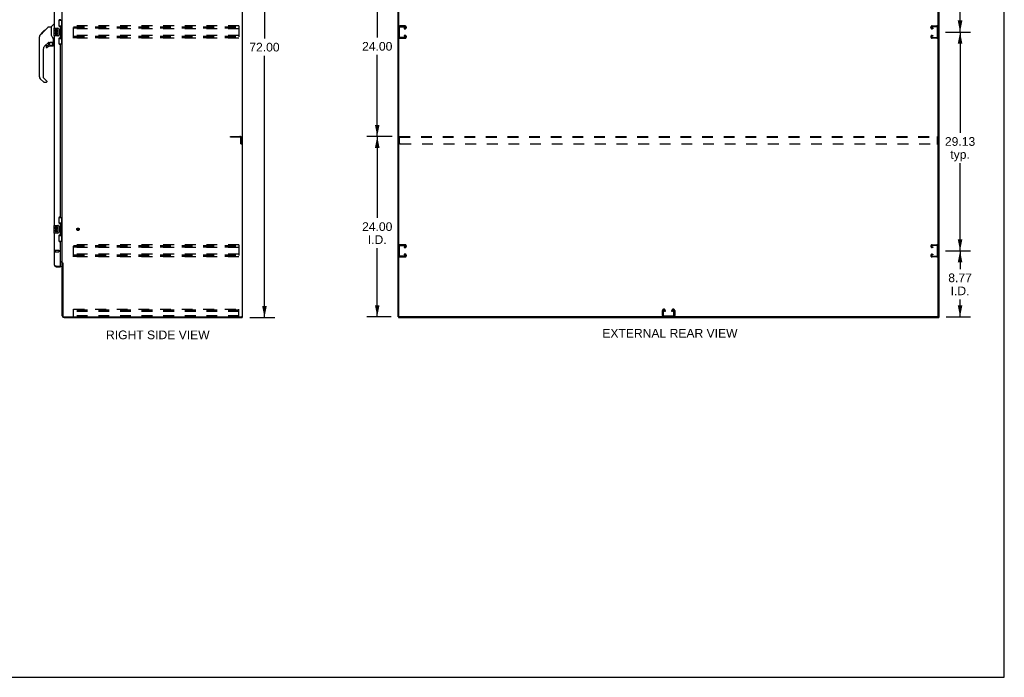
# Model space of a CAD drawing. Header units: inches. Extents: x 0 to 262, y 0 to 169.
# Tile 10 of 12: x 130 to 262, y 0 to 88. Entities that reach past the tile are written whole.
import ezdxf

# ---------------------------------------------------------------- set-up
doc = ezdxf.new("R2010")
doc.units = ezdxf.units.IN
doc.header["$LTSCALE"] = 14.384615
doc.header["$MEASUREMENT"] = 0
doc.linetypes.add('HIDDEN', pattern=[0.2, 0.1, -0.1])
doc.layers.get('0').update_dxf_attribs({"linetype": 'CONTINUOUS'})
for name, color, linetype in [('02___PRT_ALL_AXES', 7, 'CONTINUOUS'), ('DEFAULT_2', 8, 'HIDDEN'), ('DIMENSIONS', 7, 'CONTINUOUS')]:
    doc.layers.add(name, color=color, linetype=linetype)
doc.styles.get("Standard").update_dxf_attribs({"font": 'arial.ttf'})
doc.dimstyles.new('DIMSTYLE_1', dxfattribs={"dimtxt": 1.153846, "dimasz": 1.538462, "dimexe": 0.09, "dimexo": 0.07, "dimgap": 0.0375, "dimtad": 0, "dimtih": 1, "dimtoh": 1, "dimzin": 4, "dimdsep": 46, "dimtxsty": 'Standard', "dimblk": '_FILLED', "dimblk1": '_FILLED', "dimblk2": '_FILLED', "dimcen": 0.09, "dimazin": 1, "dimtfac": 1, "dimtdec": 3, "dimtofl": 0, "dimtmove": 0, "dimatfit": 3, "dimldrblk": '_FILLED', "dimfxl": 1, "dimtolj": 1, "dimtzin": 4, "dimarcsym": 0})

# ---------------------------------------------------------------- blocks, each defined once
blk = doc.blocks.new('_FILLED')
at = {"color": 0, "linetype": 'ByBlock'}
blk.add_solid([(0, 0), (-1, 0.2), (-1, -0.2)], dxfattribs=at)
blk = doc.blocks.new('*D2')
at = {"layer": 'DIMENSIONS', "color": 2, "linetype": 'Continuous'}
for p, q in [((161.11, 119.89), (164.46, 119.89)), ((163.07, 119.89), (163.07, 85.04)), ((163.07, 47.89), (163.07, 82.73)), ((161.11, 47.89), (164.46, 47.89))]:
    blk.add_line(p, q, dxfattribs=at)
at = {"layer": 'DIMENSIONS', "color": 2, "linetype": 'Continuous', "xscale": 1.5384615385, "yscale": 1.5384615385, "zscale": 1.5384615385}
for p, rotation in [((163.07, 119.89), 90), ((163.07, 47.89), 270)]:
    blk.add_blockref('_FILLED', p, dxfattribs=dict(at, rotation=rotation))
at = {"layer": 'DIMENSIONS', "color": 2, "linetype": 'Continuous', "insert": (163.07, 84.46), "char_height": 1.154, "width": 4.032, "attachment_point": 2, "line_spacing_factor": 0.9}
blk.add_mtext('72.00', dxfattribs=at)
blk = doc.blocks.new('*D4')
at = {"layer": 'DIMENSIONS', "color": 2, "linetype": 'Continuous'}
for p, q in [((253.72, 56.76), (257.03, 56.76)), ((255.65, 56.76), (255.65, 54.33)), ((255.65, 47.99), (255.65, 50.29)), ((253.82, 47.99), (257.03, 47.99))]:
    blk.add_line(p, q, dxfattribs=at)
at = {"layer": 'DIMENSIONS', "color": 2, "linetype": 'Continuous', "xscale": 1.5384615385, "yscale": 1.5384615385, "zscale": 1.5384615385}
for p, rotation in [((255.65, 56.76), 90), ((255.65, 47.99), 270)]:
    blk.add_blockref('_FILLED', p, dxfattribs=dict(at, rotation=rotation))
at = {"layer": 'DIMENSIONS', "color": 2, "linetype": 'Continuous', "insert": (255.65, 53.75), "char_height": 1.154, "width": 3.1355, "attachment_point": 2, "line_spacing_factor": 0.9}
blk.add_mtext('8.77\\PI.D.', dxfattribs=at)
blk = doc.blocks.new('*D5')
at = {"layer": 'DIMENSIONS', "color": 2, "linetype": 'Continuous'}
for p, q in [((253.72, 85.89), (257.03, 85.89)), ((255.65, 85.89), (255.65, 72.48)), ((255.65, 56.76), (255.65, 68.44)), ((253.72, 56.76), (257.03, 56.76))]:
    blk.add_line(p, q, dxfattribs=at)
at = {"layer": 'DIMENSIONS', "color": 2, "linetype": 'Continuous', "xscale": 1.5384615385, "yscale": 1.5384615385, "zscale": 1.5384615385}
for p, rotation in [((255.65, 85.89), 90), ((255.65, 56.76), 270)]:
    blk.add_blockref('_FILLED', p, dxfattribs=dict(at, rotation=rotation))
at = {"layer": 'DIMENSIONS', "color": 2, "linetype": 'Continuous', "insert": (255.65, 71.9), "char_height": 1.154, "width": 4.032, "attachment_point": 2, "line_spacing_factor": 0.9}
blk.add_mtext('29.13\\Ptyp.', dxfattribs=at)
blk = doc.blocks.new('*D6')
at = {"layer": 'DIMENSIONS', "color": 2, "linetype": 'Continuous'}
for p, q in [((253.72, 115.01), (257.03, 115.01)), ((255.65, 115.01), (255.65, 101.6)), ((255.65, 85.89), (255.65, 97.57)), ((253.72, 85.89), (257.03, 85.89))]:
    blk.add_line(p, q, dxfattribs=at)
at = {"layer": 'DIMENSIONS', "color": 2, "linetype": 'Continuous', "xscale": 1.5384615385, "yscale": 1.5384615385, "zscale": 1.5384615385}
for p, rotation in [((255.65, 115.01), 90), ((255.65, 85.89), 270)]:
    blk.add_blockref('_FILLED', p, dxfattribs=dict(at, rotation=rotation))
at = {"layer": 'DIMENSIONS', "color": 2, "linetype": 'Continuous', "insert": (255.65, 101.03), "char_height": 1.154, "width": 4.032, "attachment_point": 2, "line_spacing_factor": 0.9}
blk.add_mtext('29.13\\Ptyp.', dxfattribs=at)
blk = doc.blocks.new('*D8')
at = {"layer": 'DIMENSIONS', "color": 2, "linetype": 'Continuous'}
for p, q in [((180.09, 71.99), (176.69, 71.99)), ((178.08, 71.99), (178.08, 61.15)), ((178.08, 47.99), (178.08, 57.11)), ((179.95, 47.99), (176.69, 47.99))]:
    blk.add_line(p, q, dxfattribs=at)
at = {"layer": 'DIMENSIONS', "color": 2, "linetype": 'Continuous', "xscale": 1.5384615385, "yscale": 1.5384615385, "zscale": 1.5384615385}
for p, rotation in [((178.08, 71.99), 90), ((178.08, 47.99), 270)]:
    blk.add_blockref('_FILLED', p, dxfattribs=dict(at, rotation=rotation))
at = {"layer": 'DIMENSIONS', "color": 2, "linetype": 'Continuous', "insert": (178.08, 60.57), "char_height": 1.154, "width": 4.032, "attachment_point": 2, "line_spacing_factor": 0.9}
blk.add_mtext('24.00\\PI.D.', dxfattribs=at)
blk = doc.blocks.new('*D9')
at = {"layer": 'DIMENSIONS', "color": 2, "linetype": 'Continuous'}
for p, q in [((180.09, 95.99), (176.69, 95.99)), ((178.08, 95.99), (178.08, 85.15)), ((178.08, 71.99), (178.08, 82.84)), ((180.09, 71.99), (176.69, 71.99))]:
    blk.add_line(p, q, dxfattribs=at)
at = {"layer": 'DIMENSIONS', "color": 2, "linetype": 'Continuous', "xscale": 1.5384615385, "yscale": 1.5384615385, "zscale": 1.5384615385}
for p, rotation in [((178.08, 95.99), 90), ((178.08, 71.99), 270)]:
    blk.add_blockref('_FILLED', p, dxfattribs=dict(at, rotation=rotation))
at = {"layer": 'DIMENSIONS', "color": 2, "linetype": 'Continuous', "insert": (178.08, 84.57), "char_height": 1.154, "width": 4.032, "attachment_point": 2, "line_spacing_factor": 0.9}
blk.add_mtext('24.00', dxfattribs=at)

msp = doc.modelspace()

# ---------------------------------------------------------------- linework, layer by layer
at = {"color": 7, "linetype": 'Continuous'}
for p, q in [((261.538, 0), (261.538, 169.231)), ((160.149, 47.992), (160.149, 119.784)), ((180.96, 48.054), (180.96, 119.784)), ((252.752, 47.992), (252.752, 119.721)), ((133.656, 85.929), (134.28, 86.554)), ((134.336, 86.577), (134.697, 86.577)), ((134.697, 86.577), (134.697, 85.472)), ((134.703, 86.582), (135, 86.88)), ((135.091, 86.892), (135.028, 86.892)), ((135.708, 87.463), (136.149, 87.463)), ((135.745, 86.683), (135.745, 87.463)), ((135.745, 86.728), (135.972, 86.728)), ((135.972, 85.048), (135.972, 86.728)), ((136.11, 86.438), (136.11, 87.463)), ((133.11, 84.65), (133.11, 85.236)), ((133.122, 79.948), (133.122, 85.232)), ((133.237, 85.51), (133.516, 85.788)), ((133.343, 85.683), (133.346, 85.687)), ((133.343, 85.683), (133.41, 85.683)), ((133.346, 85.687), (133.413, 85.687)), ((133.348, 85.688), (133.757, 86.097)), ((133.414, 85.688), (133.348, 85.688)), ((133.495, 85.769), (133.429, 85.769)), ((133.515, 85.789), (133.648, 85.922)), ((133.582, 85.855), (133.515, 85.855)), ((133.542, 85.815), (133.516, 85.788)), ((133.576, 85.849), (133.542, 85.815)), ((133.62, 85.894), (133.576, 85.849)), ((133.664, 85.937), (133.597, 85.937)), ((133.656, 85.929), (133.62, 85.894)), ((133.74, 86.014), (133.674, 86.014)), ((133.757, 86.097), (133.759, 86.099)), ((133.757, 86.098), (133.824, 86.098)), ((133.824, 86.097), (133.757, 86.097)), ((133.759, 86.099), (133.826, 86.099)), ((134.717, 85.479), (134.697, 85.535)), ((134.747, 85.412), (134.717, 85.479)), ((135.031, 86.373), (135.031, 85.403)), ((135.046, 86.388), (135.586, 86.388)), ((135.586, 85.388), (135.046, 85.388)), ((135.686, 86.288), (135.686, 85.488)), ((136.009, 86.488), (136.009, 86.468)), ((136.009, 86.438), (136.009, 85.338)), ((136.131, 86.438), (136.009, 86.438)), ((136.131, 85.338), (136.009, 85.338)), ((136.009, 85.307), (136.009, 85.287)), ((136.11, 84.313), (136.11, 85.338)), ((136.131, 85.338), (136.131, 86.438)), ((134.308, 84.515), (133.807, 84.013)), ((134.028, 84.016), (134.028, 83.896)), ((134.106, 84.094), (134.259, 84.094)), ((134.267, 84.098), (134.339, 84.17)), ((134.343, 84.505), (134.343, 84.178)), ((134.385, 84.51), (134.473, 84.51)), ((134.65, 84.551), (134.658, 84.551)), ((134.658, 84.551), (134.953, 84.551)), ((134.894, 84.016), (134.658, 84.016)), ((134.835, 84.551), (134.915, 84.471)), ((134.907, 84.464), (134.901, 84.457)), ((134.953, 84.332), (134.973, 84.332)), ((134.973, 84.549), (134.973, 84.956)), ((134.973, 84.094), (134.973, 84.332)), ((135.012, 84.51), (135.091, 84.51)), ((135.708, 84.313), (136.149, 84.313)), ((135.745, 84.313), (135.745, 85.093)), ((135.745, 85.048), (135.972, 85.048)), ((133.634, 83.596), (133.634, 79.863)), ((133.69, 79.218), (133.238, 79.67)), ((133.657, 79.807), (134.093, 79.372)), ((134.028, 79.195), (133.745, 79.195)), ((134.106, 79.338), (134.106, 79.273)), ((135.708, 61.213), (136.149, 61.213)), ((135.745, 60.433), (135.745, 61.213)), ((135.745, 60.478), (135.972, 60.478)), ((135.972, 58.798), (135.972, 60.478)), ((136.11, 60.188), (136.11, 61.213)), ((135.031, 60.123), (135.031, 59.153)), ((135.046, 60.138), (135.586, 60.138)), ((135.586, 59.138), (135.046, 59.138)), ((135.686, 60.038), (135.686, 59.238)), ((136.009, 60.238), (136.009, 60.218)), ((136.131, 60.188), (136.009, 60.188)), ((136.009, 60.188), (136.009, 59.088)), ((136.131, 59.088), (136.009, 59.088)), ((136.009, 59.057), (136.009, 59.037)), ((136.11, 58.063), (136.11, 59.088)), ((136.131, 59.088), (136.131, 60.188)), ((135.708, 58.063), (136.149, 58.063)), ((135.745, 58.063), (135.745, 58.843)), ((135.745, 58.798), (135.972, 58.798)), ((136.253, 55.128), (136.149, 55.128)), ((135.337, 54.638), (135.337, 54.742)), ((135.925, 54.742), (135.945, 54.742)), ((135.945, 54.742), (135.945, 54.638)), ((160.034, 47.992), (160.149, 47.992)), ((160.097, 47.992), (160.097, 47.888)), ((180.856, 47.992), (180.97, 47.992)), ((180.908, 47.992), (180.908, 47.888)), ((252.689, 47.992), (181.022, 47.992)), ((252.741, 47.992), (252.856, 47.992)), ((252.804, 47.992), (252.804, 47.888)), ((0, 0), (261.538, 0))]:
    msp.add_line(p, q, dxfattribs=at)
at = {"color": 3, "linetype": 'Continuous'}
for p, q in [((160.097, 119.721), (160.097, 48.054)), ((180.856, 47.992), (180.856, 119.784)), ((252.856, 47.992), (252.856, 119.784)), ((136.149, 55.18), (136.149, 116.595)), ((135.091, 111.638), (135.091, 86.388)), ((135.695, 87.405), (135.695, 86.785)), ((135.885, 87.535), (135.825, 87.535)), ((135.825, 86.655), (135.885, 86.655)), ((135.945, 85.18), (135.945, 86.595)), ((135.091, 85.388), (135.091, 60.138)), ((135.695, 84.99), (135.695, 84.37)), ((135.885, 85.12), (135.825, 85.12)), ((135.825, 84.24), (135.885, 84.24)), ((135.945, 61.348), (135.945, 84.18)), ((135.695, 61.155), (135.695, 60.535)), ((135.885, 61.285), (135.825, 61.285)), ((135.825, 60.405), (135.885, 60.405)), ((135.945, 58.93), (135.945, 60.345)), ((135.091, 59.138), (135.091, 54.884)), ((135.695, 58.74), (135.695, 58.12)), ((135.885, 58.87), (135.825, 58.87)), ((135.825, 57.99), (135.885, 57.99)), ((135.945, 54.762), (135.945, 57.93)), ((135.945, 55.336), (136.124, 55.336)), ((136.006, 55.284), (135.945, 55.284)), ((136.149, 55.18), (136.223, 55.18)), ((136.149, 48.134), (136.149, 55.141)), ((136.239, 55.161), (136.241, 55.157)), ((136.253, 55.139), (136.253, 48.135)), ((135.337, 54.742), (135.925, 54.742)), ((135.337, 54.638), (135.945, 54.638)), ((136.395, 47.888), (160.097, 47.888)), ((136.396, 47.992), (160.034, 47.992)), ((180.908, 47.888), (252.804, 47.888))]:
    msp.add_line(p, q, dxfattribs=at)
at = {"color": 7, "linetype": 'Continuous'}
for points in [[(134.28, 86.554), (134.288, 86.56), (134.297, 86.566), (134.306, 86.571), (134.315, 86.574), (134.326, 86.576), (134.336, 86.577)], [(135.936, 86.627), (135.938, 86.63), (135.943, 86.639), (135.948, 86.646), (135.952, 86.654), (135.956, 86.661), (135.96, 86.667), (135.963, 86.673), (135.965, 86.679), (135.967, 86.684), (135.969, 86.689), (135.97, 86.693), (135.971, 86.697), (135.972, 86.701), (135.972, 86.704)], [(133.237, 85.51), (133.218, 85.489), (133.193, 85.457), (133.171, 85.421), (133.153, 85.384), (133.139, 85.344), (133.129, 85.303), (133.123, 85.262), (133.122, 85.232)], [(134.919, 85.127), (134.871, 85.197), (134.822, 85.274), (134.781, 85.344), (134.747, 85.412)], [(135.679, 86.324), (135.681, 86.318), (135.683, 86.312), (135.684, 86.306), (135.685, 86.3), (135.685, 86.294), (135.686, 86.288)], [(135.686, 85.488), (135.685, 85.481), (135.685, 85.475), (135.684, 85.469), (135.683, 85.463), (135.681, 85.457), (135.679, 85.451)], [(134.473, 84.51), (134.481, 84.51), (134.49, 84.512), (134.5, 84.515), (134.511, 84.519), (134.524, 84.524), (134.539, 84.529), (134.556, 84.535), (134.573, 84.54), (134.592, 84.544), (134.612, 84.548), (134.631, 84.55), (134.65, 84.551)], [(134.953, 84.332), (134.952, 84.346), (134.95, 84.36), (134.948, 84.373), (134.944, 84.387), (134.939, 84.4), (134.933, 84.412), (134.926, 84.425), (134.919, 84.436), (134.91, 84.447), (134.901, 84.457)], [(134.915, 84.471), (134.915, 84.471), (134.914, 84.471), (134.913, 84.47), (134.912, 84.469), (134.911, 84.467), (134.907, 84.464)], [(134.973, 84.956), (134.972, 84.979), (134.967, 85.014), (134.958, 85.048), (134.946, 85.08), (134.93, 85.11), (134.919, 85.127)], [(135.972, 85.071), (135.972, 85.075), (135.971, 85.078), (135.97, 85.082), (135.969, 85.087), (135.967, 85.091), (135.965, 85.097), (135.963, 85.102), (135.96, 85.108), (135.956, 85.115), (135.952, 85.121), (135.948, 85.129), (135.943, 85.137), (135.938, 85.145), (135.936, 85.149)], [(135.936, 60.377), (135.938, 60.38), (135.943, 60.389), (135.948, 60.396), (135.952, 60.404), (135.956, 60.411), (135.96, 60.417), (135.963, 60.423), (135.965, 60.429), (135.967, 60.434), (135.969, 60.439), (135.97, 60.443), (135.971, 60.447), (135.972, 60.451), (135.972, 60.454)], [(135.679, 60.074), (135.681, 60.068), (135.683, 60.062), (135.684, 60.056), (135.685, 60.05), (135.685, 60.044), (135.686, 60.038)], [(135.686, 59.238), (135.685, 59.231), (135.685, 59.225), (135.684, 59.219), (135.683, 59.213), (135.681, 59.207), (135.679, 59.201)], [(135.972, 58.821), (135.972, 58.825), (135.971, 58.828), (135.97, 58.832), (135.969, 58.837), (135.967, 58.841), (135.965, 58.847), (135.963, 58.852), (135.96, 58.858), (135.956, 58.865), (135.952, 58.871), (135.948, 58.879), (135.943, 58.887), (135.938, 58.895), (135.936, 58.899)]]:
    msp.add_lwpolyline(points, dxfattribs=at)
at = {"color": 3, "linetype": 'Continuous'}
for points in [[(136.124, 55.336), (136.123, 55.334), (136.123, 55.332), (136.123, 55.331), (136.124, 55.329), (136.124, 55.328), (136.125, 55.326), (136.126, 55.325), (136.127, 55.323), (136.128, 55.322), (136.13, 55.32), (136.131, 55.319), (136.133, 55.318), (136.135, 55.317), (136.139, 55.314)], [(136.139, 55.314), (136.141, 55.313), (136.142, 55.311), (136.144, 55.31), (136.145, 55.309), (136.147, 55.307), (136.148, 55.306), (136.148, 55.304), (136.149, 55.303), (136.149, 55.302)], [(136.223, 55.18), (136.225, 55.179), (136.227, 55.177), (136.229, 55.175), (136.23, 55.174), (136.232, 55.172), (136.233, 55.171), (136.234, 55.17), (136.235, 55.168), (136.236, 55.167), (136.237, 55.165), (136.238, 55.164), (136.239, 55.163), (136.239, 55.161)], [(136.241, 55.157), (136.242, 55.156), (136.243, 55.154), (136.244, 55.152), (136.245, 55.151), (136.246, 55.149), (136.247, 55.147), (136.249, 55.145), (136.25, 55.143), (136.251, 55.142), (136.253, 55.139)], [(135.091, 54.884), (135.091, 54.878), (135.093, 54.872), (135.095, 54.866), (135.099, 54.86), (135.104, 54.854), (135.11, 54.848), (135.116, 54.843), (135.124, 54.837), (135.132, 54.831), (135.142, 54.825), (135.152, 54.819), (135.163, 54.813), (135.175, 54.807), (135.187, 54.801), (135.2, 54.795), (135.214, 54.789), (135.228, 54.783), (135.243, 54.777)], [(135.243, 54.777), (135.258, 54.771), (135.273, 54.765), (135.289, 54.759), (135.305, 54.753), (135.337, 54.742)]]:
    msp.add_lwpolyline(points, dxfattribs=at)
at = {"color": 7, "linetype": 'Continuous'}
msp.add_circle((134.658, 84.311), 0.217, dxfattribs=at)
for centre, radius, start, end in [((134.717, 86.568), 0.0197, 135, 180), ((135.028, 86.852), 0.0394, 90, 135), ((133.13, 85.236), 0.0197, 110.96309, 180), ((135.046, 86.373), 0.015, 90, 180), ((135.046, 85.403), 0.015, 180, 270), ((135.586, 86.288), 0.1, 21.20502, 90), ((135.586, 85.488), 0.1, 270, 338.79459), ((133.13, 84.65), 0.0197, 180, 246.39296), ((134.225, 83.596), 0.591, 135, 180), ((134.106, 84.016), 0.0787, 90, 180), ((134.106, 83.896), 0.0787, 180, 309.5212), ((134.658, 83.228), 0.787, 90, 129.5212), ((134.259, 84.106), 0.0118, 270, 315), ((134.385, 84.313), 0.197, 90, 127.44051), ((134.331, 84.178), 0.0118, 315, 360), ((134.894, 84.094), 0.0787, 270, 360), ((134.776, 84.332), 0.197, 0, 45), ((134.953, 84.571), 0.0197, 270, 360), ((135.012, 84.549), 0.0394, 180, 270), ((133.516, 79.948), 0.394, 180, 225), ((133.713, 79.863), 0.0787, 180, 225), ((133.745, 79.273), 0.0787, 225, 270), ((134.028, 79.273), 0.0787, 270, 360), ((134.059, 79.338), 0.0472, 0, 45), ((135.046, 60.123), 0.015, 90, 180), ((135.046, 59.153), 0.015, 180, 270), ((135.586, 60.038), 0.1, 21.20502, 90), ((135.586, 59.238), 0.1, 270, 338.79459), ((135.337, 54.884), 0.142, 228.63301, 270), ((135.255, 55.028), 0.26, 270, 272.61143), ((181.022, 48.054), 0.0625, 180, 270), ((252.689, 48.054), 0.0625, 270, 360)]:
    msp.add_arc(centre, radius, start, end, dxfattribs=at)
at = {"color": 3, "linetype": 'Continuous'}
for centre, radius, start, end in [((135.825, 87.405), 0.13, 90, 180), ((135.825, 86.785), 0.13, 180, 270), ((135.885, 87.595), 0.06, 270, 2.38698), ((135.885, 86.595), 0.06, 0, 90), ((135.885, 85.18), 0.06, 270, 360), ((135.825, 84.99), 0.13, 90, 180), ((135.825, 84.37), 0.13, 180, 270), ((135.885, 84.18), 0.06, 0, 90), ((135.825, 61.155), 0.13, 90, 180), ((135.825, 60.535), 0.13, 180, 270), ((135.885, 61.345), 0.06, 270, 2.3875), ((135.885, 60.345), 0.06, 0, 90), ((135.825, 58.74), 0.13, 90, 180), ((135.825, 58.12), 0.13, 180, 270), ((135.885, 58.93), 0.06, 270, 360), ((135.885, 57.93), 0.06, 0, 90), ((136.006, 55.141), 0.142, 0, 90), ((135.337, 54.884), 0.246, 180, 270), ((135.925, 54.762), 0.02, 270, 360), ((136.395, 48.134), 0.246, 180, 270), ((136.396, 48.135), 0.143, 180, 270), ((160.034, 48.054), 0.0625, 270, 360)]:
    msp.add_arc(centre, radius, start, end, dxfattribs=at)
at = {"color": 7, "linetype": 'Continuous'}
for centre, start_param, end_param in [((135.905, 86.478), -1.5140098, -0.699287), ((135.905, 86.478), -2.4423057, -1.6275828), ((135.905, 85.297), -1.5140098, -0.699287), ((135.905, 85.297), -2.4423057, -1.6275828), ((135.905, 60.228), -1.5140098, -0.699287), ((135.905, 60.228), -2.4423057, -1.6275828), ((135.905, 59.047), -1.5140098, -0.699287), ((135.905, 59.047), -2.4423057, -1.6275828)]:
    msp.add_ellipse(centre, major_axis=(0, 0.18), ratio=0.5794935, start_param=start_param, end_param=end_param, dxfattribs=at)
at = {"layer": '02___PRT_ALL_AXES', "color": 7, "linetype": 'Continuous'}
for p, q in [((135.234, 86.233), (135.234, 86.003)), ((135.297, 86.233), (135.234, 86.233)), ((135.234, 86.003), (135.495, 86.003)), ((135.234, 85.772), (135.234, 85.636)), ((135.297, 85.772), (135.234, 85.772)), ((135.304, 85.967), (135.247, 85.992)), ((135.297, 86.066), (135.297, 86.233)), ((135.359, 86.066), (135.297, 86.066)), ((135.297, 85.636), (135.297, 85.772)), ((135.359, 86.202), (135.359, 86.066)), ((135.42, 86.202), (135.359, 86.202)), ((135.359, 85.678), (135.359, 85.636)), ((135.42, 86.066), (135.42, 86.202)), ((135.485, 86.066), (135.42, 86.066)), ((135.42, 85.616), (135.42, 85.685)), ((135.495, 86.003), (135.468, 85.984)), ((135.485, 86.233), (135.485, 86.066)), ((135.548, 86.233), (135.485, 86.233)), ((135.485, 85.678), (135.485, 85.542)), ((135.485, 85.542), (135.548, 85.542)), ((135.53, 86.003), (135.548, 86.003)), ((135.548, 86.003), (135.548, 86.233)), ((135.548, 85.542), (135.548, 85.678)), ((135.297, 59.983), (135.234, 59.983)), ((135.234, 59.983), (135.234, 59.753)), ((135.234, 59.753), (135.495, 59.753)), ((135.297, 59.522), (135.234, 59.522)), ((135.234, 59.522), (135.234, 59.386)), ((135.304, 59.717), (135.247, 59.742)), ((135.297, 59.816), (135.297, 59.983)), ((135.359, 59.816), (135.297, 59.816)), ((135.297, 59.386), (135.297, 59.522)), ((135.42, 59.952), (135.359, 59.952)), ((135.359, 59.952), (135.359, 59.816)), ((135.359, 59.428), (135.359, 59.386)), ((135.42, 59.816), (135.42, 59.952)), ((135.485, 59.816), (135.42, 59.816)), ((135.42, 59.366), (135.42, 59.435)), ((135.495, 59.753), (135.468, 59.734)), ((135.548, 59.983), (135.485, 59.983)), ((135.485, 59.983), (135.485, 59.816)), ((135.485, 59.428), (135.485, 59.292)), ((135.485, 59.292), (135.548, 59.292)), ((135.53, 59.753), (135.548, 59.753)), ((135.548, 59.753), (135.548, 59.983)), ((135.548, 59.292), (135.548, 59.428))]:
    msp.add_line(p, q, dxfattribs=at)
at = {"layer": '02___PRT_ALL_AXES', "color": 8, "linetype": 'HIDDEN'}
for p, q in [((135.238, 56.866), (135.685, 56.866)), ((135.238, 56.866), (135.238, 56.618)), ((135.238, 56.618), (135.685, 56.618))]:
    msp.add_line(p, q, dxfattribs=at)
msp.add_circle((138.253, 59.638), 0.124, dxfattribs=at)
at = {"layer": '02___PRT_ALL_AXES', "color": 7, "linetype": 'Continuous'}
for centre, radius, start, end in [((135.391, 85.93), 0.157, 156.59665, 341.87913), ((135.328, 85.636), 0.0943, 180, 248.67039), ((135.328, 85.636), 0.0943, 248.69989, 347.43379), ((135.391, 85.93), 0.0943, 156.59665, 35.11217), ((135.328, 85.636), 0.0314, 180, 0.04847), ((135.454, 85.678), 0.0943, 0, 180), ((135.454, 85.673), 0.0362, 83.42855, 161.76278), ((135.454, 85.678), 0.0314, 0, 81.22946), ((135.391, 85.93), 0.157, 25.73705, 27.8532), ((135.394, 85.93), 0.154, 341.41988, 26.19629), ((135.391, 59.68), 0.157, 156.59665, 341.87913), ((135.328, 59.386), 0.0943, 180, 248.67039), ((135.328, 59.386), 0.0943, 248.69989, 347.43379), ((135.391, 59.68), 0.0943, 156.59665, 35.11217), ((135.328, 59.386), 0.0314, 180, 0.04847), ((135.454, 59.428), 0.0943, 0, 180), ((135.454, 59.423), 0.0362, 83.42855, 161.76278), ((135.454, 59.428), 0.0314, 0, 81.22946), ((135.391, 59.68), 0.157, 25.73705, 27.8532), ((135.394, 59.68), 0.154, 341.41988, 26.19629)]:
    msp.add_arc(centre, radius, start, end, dxfattribs=at)
at = {"layer": 'DEFAULT_2', "color": 8, "linetype": 'HIDDEN'}
for p, q in [((137.67, 85.075), (137.67, 86.7)), ((159.67, 86.7), (137.67, 86.7)), ((137.67, 86.596), (159.67, 86.596)), ((137.67, 86.506), (159.67, 86.506)), ((159.67, 86.7), (159.67, 85.075)), ((181.064, 85.269), (181.064, 86.506)), ((181.78, 86.7), (181.14, 86.7)), ((181.154, 86.596), (181.766, 86.596)), ((181.96, 86.505), (181.96, 86.52)), ((251.752, 86.505), (251.752, 86.52)), ((251.932, 86.7), (252.572, 86.7)), ((252.558, 86.596), (251.946, 86.596)), ((252.648, 85.269), (252.648, 86.506)), ((137.67, 86.429), (159.67, 86.429)), ((159.67, 86.325), (137.67, 86.325)), ((159.67, 85.45), (137.67, 85.45)), ((137.67, 85.346), (159.67, 85.346)), ((137.67, 85.256), (159.67, 85.256)), ((137.67, 85.179), (159.67, 85.179)), ((181.766, 85.179), (181.154, 85.179)), ((181.678, 86.429), (181.678, 86.325)), ((181.766, 86.429), (181.678, 86.429)), ((181.678, 86.325), (181.78, 86.325)), ((181.678, 85.45), (181.678, 85.346)), ((181.78, 85.45), (181.678, 85.45)), ((181.678, 85.346), (181.766, 85.346)), ((181.96, 85.255), (181.96, 85.27)), ((251.752, 85.255), (251.752, 85.27)), ((252.033, 86.325), (251.932, 86.325)), ((251.932, 85.45), (252.033, 85.45)), ((251.946, 86.429), (252.033, 86.429)), ((252.033, 85.346), (251.946, 85.346)), ((251.946, 85.179), (252.558, 85.179)), ((252.033, 86.429), (252.033, 86.325)), ((252.033, 85.45), (252.033, 85.346)), ((159.67, 85.075), (137.67, 85.075)), ((181.14, 85.075), (181.78, 85.075)), ((252.572, 85.075), (251.932, 85.075)), ((158.545, 71.992), (159.798, 71.992)), ((158.545, 71.888), (158.545, 71.992)), ((159.798, 71.888), (158.545, 71.888)), ((159.941, 70.992), (159.941, 71.745)), ((159.941, 70.992), (160.045, 70.992)), ((160.045, 70.992), (160.045, 71.745)), ((181.043, 71.117), (181.043, 71.992)), ((181.043, 71.992), (252.668, 71.992)), ((181.043, 71.888), (252.668, 71.888)), ((181.168, 70.992), (252.543, 70.992)), ((252.668, 71.117), (252.668, 71.992)), ((135.195, 56.884), (135.195, 56.6)), ((135.238, 56.884), (135.238, 56.6)), ((135.695, 56.856), (135.695, 56.628)), ((159.67, 57.575), (137.67, 57.575)), ((137.67, 55.95), (137.67, 57.575)), ((137.67, 57.471), (159.67, 57.471)), ((137.67, 57.381), (159.67, 57.381)), ((137.67, 57.304), (159.67, 57.304)), ((159.67, 57.2), (137.67, 57.2)), ((159.67, 57.575), (159.67, 55.95)), ((181.064, 56.144), (181.064, 57.381)), ((181.78, 57.575), (181.14, 57.575)), ((181.154, 57.471), (181.766, 57.471)), ((181.678, 57.304), (181.678, 57.2)), ((181.766, 57.304), (181.678, 57.304)), ((181.678, 57.2), (181.78, 57.2)), ((181.96, 57.38), (181.96, 57.395)), ((251.752, 57.38), (251.752, 57.395)), ((251.932, 57.575), (252.572, 57.575)), ((252.033, 57.2), (251.932, 57.2)), ((252.558, 57.471), (251.946, 57.471)), ((251.946, 57.304), (252.033, 57.304)), ((252.033, 57.304), (252.033, 57.2)), ((252.648, 56.144), (252.648, 57.381)), ((159.67, 56.325), (137.67, 56.325)), ((137.67, 56.221), (159.67, 56.221)), ((137.67, 56.131), (159.67, 56.131)), ((137.67, 56.054), (159.67, 56.054)), ((159.67, 55.95), (137.67, 55.95)), ((181.14, 55.95), (181.78, 55.95)), ((181.766, 56.054), (181.154, 56.054)), ((181.678, 56.325), (181.678, 56.221)), ((181.78, 56.325), (181.678, 56.325)), ((181.678, 56.221), (181.766, 56.221)), ((181.96, 56.13), (181.96, 56.145)), ((251.752, 56.13), (251.752, 56.145)), ((251.932, 56.325), (252.033, 56.325)), ((252.572, 55.95), (251.932, 55.95)), ((252.033, 56.221), (251.946, 56.221)), ((251.946, 56.054), (252.558, 56.054)), ((252.033, 56.325), (252.033, 56.221)), ((137.67, 48.992), (159.67, 48.992)), ((137.67, 47.992), (137.67, 48.992)), ((159.67, 48.888), (137.67, 48.888)), ((159.67, 48.887), (137.67, 48.887)), ((159.67, 48.71), (137.67, 48.71)), ((159.67, 47.992), (159.67, 48.992)), ((216.043, 48.172), (216.043, 48.812)), ((216.147, 48.798), (216.147, 48.186)), ((216.223, 48.992), (216.238, 48.992)), ((216.314, 48.71), (216.314, 48.798)), ((216.418, 48.71), (216.314, 48.71)), ((216.418, 48.812), (216.418, 48.71)), ((217.293, 48.71), (217.293, 48.812)), ((217.397, 48.71), (217.293, 48.71)), ((217.397, 48.798), (217.397, 48.71)), ((217.473, 48.992), (217.488, 48.992)), ((217.564, 48.186), (217.564, 48.798)), ((217.668, 48.812), (217.668, 48.172)), ((159.67, 48.096), (137.67, 48.096)), ((216.237, 48.096), (217.474, 48.096))]:
    msp.add_line(p, q, dxfattribs=at)
for radius in [0.164, 0.124]:
    msp.add_circle((138.253, 59.638), radius, dxfattribs=at)
for centre, radius, start, end in [((181.14, 86.52), 0.18, 90, 180), ((181.154, 86.506), 0.09, 90, 180), ((181.766, 86.506), 0.09, 0, 90), ((181.766, 86.519), 0.09, 270, 351.78079), ((181.78, 86.52), 0.18, 0, 90), ((181.78, 86.505), 0.18, 270, 360), ((251.932, 86.52), 0.18, 90, 180), ((251.932, 86.505), 0.18, 180, 270), ((251.946, 86.506), 0.09, 90, 180), ((251.946, 86.519), 0.09, 188.21921, 270), ((252.558, 86.506), 0.09, 0, 90), ((252.572, 86.52), 0.18, 0, 90), ((181.14, 85.255), 0.18, 180, 270), ((181.154, 85.269), 0.09, 180, 270), ((181.766, 85.256), 0.09, 0, 90), ((181.766, 85.269), 0.09, 270, 351.78079), ((181.78, 85.27), 0.18, 0, 90), ((181.78, 85.255), 0.18, 270, 360), ((251.932, 85.27), 0.18, 90, 180), ((251.932, 85.255), 0.18, 180, 270), ((251.946, 85.256), 0.09, 90, 180), ((251.946, 85.269), 0.09, 188.21921, 270), ((252.558, 85.269), 0.09, 270, 360), ((252.572, 85.255), 0.18, 270, 360), ((159.798, 71.745), 0.246, 0, 90), ((159.798, 71.745), 0.142, 0, 90), ((181.168, 71.117), 0.125, 180, 270), ((252.543, 71.117), 0.125, 270, 360), ((135.216, 56.884), 0.0215, 0, 180), ((135.216, 56.6), 0.0215, 180, 360), ((135.685, 56.856), 0.01, 0, 90), ((135.685, 56.628), 0.01, 270, 360), ((181.14, 57.395), 0.18, 90, 180), ((181.154, 57.381), 0.09, 90, 180), ((181.766, 57.381), 0.09, 0, 90), ((181.766, 57.394), 0.09, 270, 351.78079), ((181.78, 57.395), 0.18, 0, 90), ((181.78, 57.38), 0.18, 270, 360), ((251.932, 57.395), 0.18, 90, 180), ((251.932, 57.38), 0.18, 180, 270), ((251.946, 57.381), 0.09, 90, 180), ((251.946, 57.394), 0.09, 188.21921, 270), ((252.558, 57.381), 0.09, 0, 90), ((252.572, 57.395), 0.18, 0, 90), ((181.14, 56.13), 0.18, 180, 270), ((181.154, 56.144), 0.09, 180, 270), ((181.766, 56.131), 0.09, 0, 90), ((181.766, 56.144), 0.09, 270, 351.78079), ((181.78, 56.145), 0.18, 0, 90), ((181.78, 56.13), 0.18, 270, 360), ((251.932, 56.145), 0.18, 90, 180), ((251.932, 56.13), 0.18, 180, 270), ((251.946, 56.131), 0.09, 90, 180), ((251.946, 56.144), 0.09, 188.21921, 270), ((252.558, 56.144), 0.09, 270, 360), ((252.572, 56.13), 0.18, 270, 360), ((216.223, 48.812), 0.18, 90, 180), ((216.237, 48.798), 0.09, 98.21921, 180), ((216.224, 48.798), 0.09, 0, 90), ((216.238, 48.812), 0.18, 0, 90), ((217.473, 48.812), 0.18, 90, 180), ((217.487, 48.798), 0.09, 98.21921, 180), ((217.474, 48.798), 0.09, 0, 90), ((217.488, 48.812), 0.18, 0, 90), ((216.223, 48.172), 0.18, 180, 270), ((216.237, 48.186), 0.09, 180, 270), ((217.474, 48.186), 0.09, 270, 360), ((217.488, 48.172), 0.18, 270, 360)]:
    msp.add_arc(centre, radius, start, end, dxfattribs=at)

# ---------------------------------------------------------------- texts
at = {"layer": 'DIMENSIONS', "color": 2, "linetype": 'Continuous', "char_height": 1.15385, "attachment_point": 2, "line_spacing_factor": 0.9}
for s, insert, width in [('RIGHT SIDE VIEW', (148.879, 46.159), 13.76037), ('EXTERNAL REAR VIEW', (217.035, 46.374), 17.96397)]:
    msp.add_mtext(s, dxfattribs=dict(at, insert=insert, width=width))

# ---------------------------------------------------------------- dimensions: what is measured, and where the dimension line sits
at = {"layer": 'DIMENSIONS', "color": 2, "linetype": 'Continuous'}
for base, p1, p2, picture, middle in [((163.071, 119.888), (161.041, 47.888), (161.041, 119.888), '*D2', (163.07, 83.881)), ((178.079, 95.992), (180.161, 71.992), (180.161, 95.992), '*D9', (178.063, 83.985))]:
    dim = msp.add_linear_dim(base=base, p1=p1, p2=p2, angle=90, dimstyle='DIMSTYLE_1', dxfattribs=at)
    dim.commit()
    dim.dimension.update_dxf_attribs({"geometry": picture, "text_midpoint": middle, "dimtype": 160})
for base, p1, p2, text, picture, middle in [((255.646783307, 115.012643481), (253.65446692, 85.887643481), (253.65446692, 115.012643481), '<>\\Ptyp.', '*D6', (255.646783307, 99.584758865)), ((255.646783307, 85.887643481), (253.65446692, 56.762643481), (253.65446692, 85.887643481), '<>\\Ptyp.', '*D5', (255.646783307, 70.459758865)), ((178.079, 71.992), (180.015, 47.992), (180.161, 71.992), '<>\\PI.D.', '*D8', (178.079, 59.126)), ((255.647, 56.763), (253.748, 47.992), (253.654, 56.763), '<>\\PI.D.', '*D4', (255.647, 52.307))]:
    dim = msp.add_linear_dim(base=base, p1=p1, p2=p2, angle=90, text=text, dimstyle='DIMSTYLE_1', dxfattribs=at)
    dim.commit()
    dim.dimension.update_dxf_attribs({"geometry": picture, "text_midpoint": middle, "dimtype": 160})

doc.saveas('drawing.dxf')
